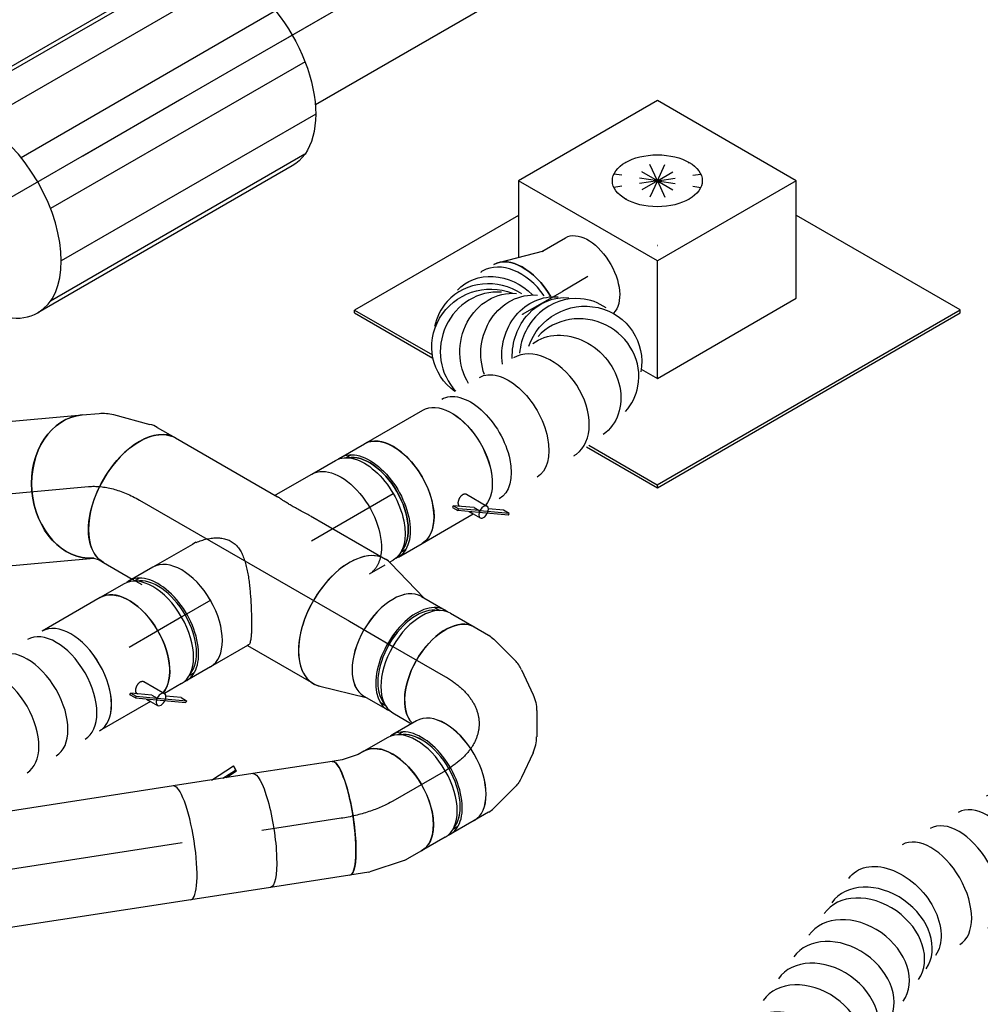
# Model space of a CAD drawing. Extents: x -238422 to 258194, y -34825 to 126331.
# Tile 140 of 239: x -32355 to -31021, y 24797 to 26166. Entities that reach past the tile are written whole.
import ezdxf
from ezdxf.enums import TextEntityAlignment as Align

# ---------------------------------------------------------------- set-up
doc = ezdxf.new("R2010")
doc.units = 0
doc.header["$LTSCALE"] = 50
doc.linetypes.add('CENTER2', pattern=[28.575, 19.05, -3.175, 3.175, -3.175])
doc.linetypes.add('STREEPJES', pattern=[0.1, 0.05, -0.05])
doc.layers.get('0').update_dxf_attribs({"linetype": 'CONTINUOUS'})
for name, color, linetype in [('WL570---_RETOUR', 112, 'CONTINUOUS'), ('WL570---_RETOUR_HL', 8, 'CONTINUOUS'), ('WL570---_TOEVOER', 3, 'CONTINUOUS'), ('WL570---_TOEVOER_HL', 8, 'CONTINUOUS'), ('WL570---_TOEVOER_RST', 2, 'CONTINUOUS'), ('WL570---_TOEVOER_RST_HL', 1, 'CONTINUOUS'), ('WM570---_RETOUR_PR', 1, 'CONTINUOUS'), ('WM570---_TOEVOER_PR', 1, 'CONTINUOUS'), ('WM570---_TOEVOER_RST_PR', 1, 'CONTINUOUS')]:
    doc.layers.add(name, color=color, linetype=linetype)
doc.styles.add('BURO-018', font='ARIAL.TTF', dxfattribs={"height": 90})

# ---------------------------------------------------------------- blocks, each defined once
blk = doc.blocks.new('*U660')
at = {"color": 0, "ltscale": 10}
for p, q in [((1031.4, 207, 3268.8), (1031.6, 207.4, 3268.8)), ((884.5, 63.3, 3268.8), (886.1, 64.5, 3268.8))]:
    blk.add_line(p, q, dxfattribs=at)
at = {"color": 0, "ltscale": 10, "extrusion": (-8.97074e-17, 1.15891e-16, -1)}
for centre, major_axis, ratio, start_param, end_param in [((1026.6, 344.9, 3268.8), (-69.3, 40), 0.57735, 0, 3.141593), ((1003.4, 304.7, 3268.8), (67.2, -43.6), 0.476723, 3.166516, 6.308108), ((883, 165.7, 3268.8), (53.6, -59.5), 0.250567, 6.272388, 9.413981), ((794.8, 99.9, 3268.8), (39.1, -69.9), 0.678626, 6.232299, 9.373892), ((579.9, 0, 3268.8), (17.5, -79.1), 0.676946, 6.134662, 9.276255)]:
    blk.add_ellipse(centre, major_axis=major_axis, ratio=ratio, start_param=start_param, end_param=end_param, dxfattribs=at)
at = {"color": 0, "ltscale": 10}
for centre, major_axis, ratio, start_param, end_param in [((968.8, 257, 3268.8), (62.7, -49.8), 0.245507, 0.010551, 3.131042), ((927.7, 209.6, 3268.8), (58.3, -54.8), 0.00262, 3.141487, 6.283079), ((837.6, 128.3, 3268.8), (47.7, -64.4), 0.481254, 3.166895, 6.257883), ((759.3, 83.4, 3268.8), (33.7, -72.5), 0.756692, 3.141593, 6.283185), ((725.9, 67.8, 3268.8), (33.7, -72.5), 0.756692, 3.141593, 6.283185), ((692.4, 52.3, 3268.8), (33.7, -72.5), 0.756692, 3.141593, 6.283185), ((658.9, 36.7, 3268.8), (33.7, -72.5), 0.756692, 3.141593, 6.283185), ((608.8, 13.4, 3268.8), (33.7, -72.5), 0.756692, 3.141593, 6.283185), ((625.5, 21.2, 3268.8), (33.7, -72.5), 0.756692, 3.141593, 6.283185), ((0, 0, 3268.8), (0, -80), 0.57735, 3.141593, 6.283185), ((22.5, 0, 3268.8), (0, -80), 0.57735, 3.141593, 6.283185), ((67.5, 0, 3268.8), (0, -80), 0.57735, 3.141593, 6.283185), ((112.5, 0, 3268.8), (0, -80), 0.57735, 3.141593, 6.283185), ((157.5, 0, 3268.8), (0, -80), 0.57735, 3.141593, 6.283185), ((202.6, 0, 3268.8), (0, -80), 0.57735, 3.141593, 6.283185), ((247.6, 0, 3268.8), (0, -80), 0.57735, 3.141593, 6.283185), ((292.6, 0, 3268.8), (0, -80), 0.57735, 3.141593, 6.283185), ((337.6, 0, 3268.8), (0, -80), 0.57735, 3.141593, 6.283185), ((382.6, 0, 3268.8), (0, -80), 0.57735, 3.141593, 6.283185), ((427.6, 0, 3268.8), (0, -80), 0.57735, 3.141593, 6.283185), ((472.6, 0, 3268.8), (0, -80), 0.57735, 3.141593, 6.283185), ((517.6, 0, 3268.8), (0, -80), 0.57735, 3.141593, 6.283185)]:
    blk.add_ellipse(centre, major_axis=major_axis, ratio=ratio, start_param=start_param, end_param=end_param, dxfattribs=at)
at = {"layer": 'WM570---_RETOUR_PR', "color": 1, "style": 'BURO-018'}
blk.add_attdef('POSNR', text='', height=90, dxfattribs=at).set_placement((0, 0), align=Align.MIDDLE)
blk = doc.blocks.new('*U919')
at = {"color": 0, "ltscale": 10}
for p, q in [((0, 100, 4482), (281, 100, 4482)), ((0, -100, 4482), (281, -100, 4482))]:
    blk.add_line(p, q, dxfattribs=at)
at = {"color": 0, "ltscale": 10, "extrusion": (4.80741e-17, -2.77556e-17, -1)}
blk.add_ellipse((0, 0, 4482), major_axis=(0, -100), ratio=0.57735, start_param=0, end_param=3.141593, dxfattribs=at)
at = {"layer": 'WL570---_TOEVOER_HL', "linetype": 'CENTER2'}
blk.add_line((0, 0, 4482), (351.2, 0, 4482), dxfattribs=at)
at = {"layer": 'WM570---_TOEVOER_PR', "color": 1, "style": 'BURO-018'}
blk.add_attdef('POSNR', text='', height=90, dxfattribs=at).set_placement((0, 0), align=Align.MIDDLE)
blk = doc.blocks.new('*U938')
at = {"color": 0, "ltscale": 10}
for p, q in [((-122.3, 174.3, 4334.9), (-175.5, 82.1, 4334.9)), ((100.6, 174.3, 4334.9), (-122.3, 174.3, 4334.9)), ((-10.8, -18.7, 4334.9), (-122.3, 174.3, 4334.9)), ((212.1, -18.7, 4334.9), (100.6, 174.3, 4334.9)), ((-411.3, 129, 4334.9), (-409.3, 132.6, 4334.9)), ((-411.3, 129, 4334.9), (-348.4, 20, 4334.9)), ((-146.4, 132.6, 4334.9), (-409.3, 132.6, 4334.9)), ((-409.3, 132.6, 4334.9), (-346.8, 24.4, 4334.9)), ((-92.5, -160.2, 4334.9), (-10.8, -18.7, 4334.9)), ((212.1, -18.7, 4334.9), (-10.8, -18.7, 4334.9)), ((130.4, -160.2, 4334.9), (212.1, -18.7, 4334.9)), ((319.5, -288.1, 4334.9), (188, -60.5, 4334.9)), ((-105.4, -137.7, 4334.9), (-92.5, -160.2, 4334.9)), ((-92.5, -160.2, 4334.9), (130.4, -160.2, 4334.9)), ((-225.2, -193.2, 4334.9), (-168.4, -291.7, 4334.9)), ((-221.4, -192.8, 4334.9), (-166.4, -288.1, 4334.9)), ((-166.4, -288.1, 4334.9), (-168.4, -291.7, 4334.9)), ((-168.4, -291.7, 4334.9), (317.4, -291.7, 4334.9)), ((-166.4, -288.1, 4334.9), (319.5, -288.1, 4334.9)), ((317.4, -291.7, 4334.9), (319.5, -288.1, 4334.9))]:
    blk.add_line(p, q, dxfattribs=at)
at = {"color": 8, "linetype": 'STREEPJES', "ltscale": 10}
for q in [(-2.7, 116.1, 4334.9), (19.4, 122, 4334.9), (48.3, 116.1, 4334.9), (-12, 99.9, 4334.9), (76.3, 99.9, 4334.9), (-6.1, 77.8, 4334.9), (13.5, 55.7, 4334.9), (41.5, 39.5, 4334.9), (70.4, 33.6, 4334.9), (92.5, 39.5, 4334.9), (101.9, 55.7, 4334.9), (95.9, 77.8, 4334.9)]:
    blk.add_line((44.9, 77.8, 4334.9), q, dxfattribs=at)
at = {"color": 0, "ltscale": 10}
blk.add_ellipse((44.9, 77.8, 4334.9), major_axis=(54.1, -31.2), ratio=0.57735, dxfattribs=at)
at = {"layer": 'WL570---_TOEVOER_RST_HL', "linetype": 'CENTER2'}
blk.add_circle((0, 0, 4334.9), 0.075, dxfattribs=at)
at = {"layer": 'WL570---_TOEVOER_RST', "color": 1, "style": 'BURO-018'}
for tag in ['MC', 'Q']:
    blk.add_attdef(tag, text='', height=90, dxfattribs=at).set_placement((0, 0), align=Align.MIDDLE)
at = {"layer": 'WM570---_TOEVOER_RST_PR', "color": 1, "style": 'BURO-018'}
blk.add_attdef('POSNR', text='', height=90, dxfattribs=at).set_placement((0, 0), align=Align.MIDDLE)
blk = doc.blocks.new('*U988')
at = {"color": 0, "ltscale": 10}
for p, q in [((0, 100, 3727.3), (210.8, 100, 3727.3)), ((0, -100, 3727.3), (209.2, -100, 3727.3))]:
    blk.add_line(p, q, dxfattribs=at)
at = {"color": 0, "ltscale": 10, "extrusion": (1.05644e-16, -6.51678e-17, -1)}
blk.add_ellipse((0, 0, 3727.3), major_axis=(0, -100), ratio=0.788675, start_param=0, end_param=3.141593, dxfattribs=at)
at = {"color": 0, "ltscale": 10}
blk.add_ellipse((210.8, 0, 3727.3), major_axis=(0, -100), ratio=0.788675, start_param=3.141593, end_param=6.263018, dxfattribs=at)
at = {"layer": 'WL570---_TOEVOER_HL', "linetype": 'CENTER2'}
blk.add_line((0, 0, 3727.3), (210.8, 0, 3727.3), dxfattribs=at)
at = {"layer": 'WM570---_TOEVOER_PR', "color": 1, "style": 'BURO-018'}
blk.add_attdef('POSNR', text='', height=90, dxfattribs=at).set_placement((0, 0), align=Align.MIDDLE)
blk = doc.blocks.new('*U996')
at = {"color": 2, "ltscale": 10}
for p, q in [((-227.7, 152.1, 4089.3), (180.6, 152.1, 4089.3)), ((-204.1, 157.5, 4089.3), (204.1, 157.5, 4089.3)), ((-268.4, 111.4, 4089.3), (139.8, 111.4, 4089.3)), ((-292, 40.8, 4089.3), (116.3, 40.8, 4089.3)), ((-292, -40.8, 4089.3), (116.3, -40.8, 4089.3)), ((-268.4, -111.4, 4089.3), (139.8, -111.4, 4089.3)), ((-227.7, -152.1, 4089.3), (180.6, -152.1, 4089.3)), ((-204.1, -157.5, 4089.3), (204.1, -157.5, 4089.3))]:
    blk.add_line(p, q, dxfattribs=at)
at = {"color": 2, "ltscale": 10, "extrusion": (4.80741e-17, -2.77556e-17, -1)}
blk.add_ellipse((-204.1, 0, 4089.3), major_axis=(0, -157.5), ratio=0.57735, start_param=0, end_param=3.141593, dxfattribs=at)
at = {"color": 2, "ltscale": 10}
for start_param, end_param in [(3.141593, 6.283185), (2.256038, 3.141593), (0, 0.885554)]:
    blk.add_ellipse((204.1, 0, 4089.3), major_axis=(0, -157.5), ratio=0.57735, start_param=start_param, end_param=end_param, dxfattribs=at)
at = {"layer": 'WL570---_TOEVOER_HL', "linetype": 'CENTER2'}
blk.add_line((-204.1, 0, 4089.3), (204.1, 0, 4089.3), dxfattribs=at)
at = {"layer": 'WM570---_TOEVOER_PR', "color": 1, "style": 'BURO-018'}
blk.add_attdef('POSNR', text='', height=90, dxfattribs=at).set_placement((0, 0), align=Align.MIDDLE)
blk = doc.blocks.new('*U997')
at = {"color": 0, "ltscale": 10}
blk.add_line((0, 100, 4958.3), (954.6, 100, 4958.3), dxfattribs=at)
at = {"layer": 'WL570---_RETOUR_HL', "linetype": 'CENTER2'}
blk.add_line((0, 0, 4958.3), (1498.9, 0, 4958.3), dxfattribs=at)
at = {"layer": 'WM570---_RETOUR_PR', "color": 1, "style": 'BURO-018'}
blk.add_attdef('POSNR', text='', height=90, dxfattribs=at).set_placement((0, 0), align=Align.MIDDLE)
blk = doc.blocks.new('*U1003')
at = {"color": 0, "ltscale": 10}
for p, q in [((-12.4, 80, 3304), (-10.3, 80, 3304)), ((-10.3, 80, 3304), (46.8, 80, 3304))]:
    blk.add_line(p, q, dxfattribs=at)
at = {"color": 0, "ltscale": 10, "extrusion": (-8.43346e-18, -1.23328e-16, -1)}
blk.add_ellipse((46.8, 0, 3304), major_axis=(0, 80), ratio=0.57735, start_param=0, end_param=2.556004, dxfattribs=at)
at = {"color": 8, "linetype": 'STREEPJES', "ltscale": 10, "extrusion": (-8.43346e-18, -1.23328e-16, -1)}
blk.add_ellipse((46.8, 0, 3304), major_axis=(0, 80), ratio=0.57735, start_param=2.556004, end_param=3.141593, dxfattribs=at)
at = {"color": 0, "ltscale": 10}
blk.add_spline([(15.9, 30.9, 3304), (11.5, 37.9, 3304), (7.3, 44.6, 3304), (3.4, 50.8, 3304), (0, 56.6, 3304), (-2.9, 61.8, 3304), (-5.3, 66.4, 3304), (-7.3, 70.5, 3304), (-8.9, 73.8, 3304), (-10.3, 76.5, 3304)], degree=3, dxfattribs=at)
at = {"layer": 'WL570---_TOEVOER_HL', "linetype": 'CENTER2'}
blk.add_line((0, 0, 3304), (46.8, 0, 3304), dxfattribs=at)
at = {"layer": 'WM570---_TOEVOER_PR', "color": 1, "style": 'BURO-018'}
blk.add_attdef('POSNR', text='', height=90, dxfattribs=at).set_placement((0, 0), align=Align.MIDDLE)
blk = doc.blocks.new('*U1004')
at = {"color": 0, "ltscale": 10}
for p, q in [((-42.2, 80, 3366.9), (-4.1, 80, 3366.9)), ((4.1, 80, 3366.9), (42.2, 80, 3366.9)), ((-9.9, -80, 3366.9), (-4.1, -80, 3366.9)), ((4.1, -80, 3366.9), (42.2, -80, 3366.9))]:
    blk.add_line(p, q, dxfattribs=at)
at = {"color": 8, "linetype": 'STREEPJES', "ltscale": 10}
blk.add_line((-42.2, -80, 3366.9), (-9.9, -80, 3366.9), dxfattribs=at)
at = {"color": 0, "ltscale": 10, "extrusion": (-6.93889e-17, -2.4037e-17, -1)}
for centre, major_axis, start_param, end_param in [((-42.2, 0, 3366.9), (0, 80), 0, 2.556004), ((-4.1, 0, 3366.9), (0, 80), 0, 3.141593), ((4.1, 0, 3366.9), (0, 80), 0, 3.230096), ((4.1, 0, 3366.9), (0, 80), 6.194681, 6.280044), ((4.1, 0, 3366.9), (0, 76), 0.198548, 2.943045), ((42.2, 0, 3366.9), (0, 80), 0, 3.141593)]:
    blk.add_ellipse(centre, major_axis=major_axis, ratio=0.57735, start_param=start_param, end_param=end_param, dxfattribs=at)
at = {"color": 8, "linetype": 'STREEPJES', "ltscale": 10, "extrusion": (-6.93889e-17, -2.4037e-17, -1)}
blk.add_ellipse((-42.2, 0, 3366.9), major_axis=(0, 80), ratio=0.57735, start_param=2.556004, end_param=3.141593, dxfattribs=at)
at = {"layer": 'WL570---_TOEVOER_HL', "linetype": 'CENTER2'}
blk.add_line((-42.2, 0, 3366.9), (42.2, 0, 3366.9), dxfattribs=at)
at = {"layer": 'WM570---_TOEVOER_PR', "color": 1, "style": 'BURO-018'}
blk.add_attdef('POSNR', text='', height=90, dxfattribs=at).set_placement((0, 0), align=Align.MIDDLE)
blk = doc.blocks.new('*U1005')
at = {"color": 0, "ltscale": 10}
for p, q in [((-14.3, 80, 3187.2), (-12.4, 80, 3187.2)), ((-12.4, 80, 3187.2), (46.8, 80, 3187.2)), ((70.5, 76, 3187.2), (78.7, 76, 3187.2)), ((-16.6, -80, 3187.2), (46.8, -80, 3187.2)), ((70.5, -76, 3187.2), (78.7, -76, 3187.2))]:
    blk.add_line(p, q, dxfattribs=at)
at = {"color": 8, "linetype": 'STREEPJES', "ltscale": 10}
blk.add_line((-22.3, -80, 3187.2), (-16.6, -80, 3187.2), dxfattribs=at)
at = {"color": 0, "ltscale": 10}
for centre, major_axis, start_param, end_param in [((46.8, 0, 3187.2), (0, -80), 3.141593, 6.283185), ((84.9, 0, 3187.2), (0, -76), 3.34014, 6.084638)]:
    blk.add_ellipse(centre, major_axis=major_axis, ratio=0.57735, start_param=start_param, end_param=end_param, dxfattribs=at)
blk.add_spline([(-22.3, -79.6, 3187.2), (-30.2, -78.4, 3187.2), (-37.9, -76.3, 3187.2), (-45.2, -73.5, 3187.2), (-51.9, -69.9, 3187.2), (-57.7, -65.7, 3187.2), (-62.5, -60.7, 3187.2), (-66.1, -55.1, 3187.2), (-68.5, -49, 3187.2), (-69.7, -42.3, 3187.2), (-69.8, -35.2, 3187.2), (-68.9, -27.8, 3187.2), (-67.2, -20.1, 3187.2), (-64.9, -12.1, 3187.2), (-62.1, -4.1, 3187.2), (-58.9, 4.1, 3187.2), (-55.4, 12.1, 3187.2), (-51.7, 20.1, 3187.2), (-48, 27.8, 3187.2), (-44.2, 35.2, 3187.2), (-40.5, 42.3, 3187.2), (-36.9, 49, 3187.2), (-33.5, 55.1, 3187.2), (-30.2, 60.7, 3187.2), (-27.2, 65.7, 3187.2), (-24.4, 69.9, 3187.2), (-21.9, 73.5, 3187.2), (-19.6, 76.3, 3187.2), (-17.6, 78.4, 3187.2), (-15.9, 79.6, 3187.2), (-14.3, 80, 3187.2)], degree=3, dxfattribs=at)
at = {"layer": 'WL570---_TOEVOER_HL', "linetype": 'CENTER2'}
blk.add_line((0, 0, 3187.2), (46.8, 0, 3187.2), dxfattribs=at)
at = {"layer": 'WM570---_TOEVOER_PR', "color": 1, "style": 'BURO-018'}
blk.add_attdef('POSNR', text='', height=90, dxfattribs=at).set_placement((0, 0), align=Align.MIDDLE)
blk = doc.blocks.new('*U1006')
at = {"color": 0, "ltscale": 10}
for p, q in [((-42.2, 80, 3124.3), (-4.1, 80, 3124.3)), ((4.1, 80, 3124.3), (31.8, 80, 3124.3)), ((-42.2, -80, 3124.3), (-4.1, -80, 3124.3)), ((4.1, -80, 3124.3), (42.2, -80, 3124.3))]:
    blk.add_line(p, q, dxfattribs=at)
for centre, major_axis, start_param, end_param in [((-42.2, 0, 3124.3), (0, -80), 3.141593, 6.283185), ((-4.1, 0, 3124.3), (0, -80), 3.141593, 6.371689), ((-4.1, 0, 3124.3), (0, -76), 3.34014, 6.084638), ((4.1, 0, 3124.3), (0, -80), 3.141593, 6.283185), ((42.2, 0, 3124.3), (0, -80), 3.348273, 6.283185), ((-4.1, 0, 3124.3), (0, -80), 3.053089, 3.138451)]:
    blk.add_ellipse(centre, major_axis=major_axis, ratio=0.57735, start_param=start_param, end_param=end_param, dxfattribs=at)
at = {"layer": 'WL570---_TOEVOER_HL', "linetype": 'CENTER2'}
blk.add_line((-42.2, 0, 3124.3), (42.2, 0, 3124.3), dxfattribs=at)
at = {"layer": 'WM570---_TOEVOER_PR', "color": 1, "style": 'BURO-018'}
blk.add_attdef('POSNR', text='', height=90, dxfattribs=at).set_placement((0, 0), align=Align.MIDDLE)
blk = doc.blocks.new('*U1008')
at = {"color": 2, "ltscale": 10}
for p, q in [((-78.8, 104.3, 3061.4), (-76.8, 105.9, 3061.4)), ((-45.3, 80.7, 3061.4), (-78.8, 104.3, 3061.4)), ((-74.4, 96.7, 3061.4), (-78.8, 104.3, 3061.4)), ((-43.2, 82.3, 3061.4), (-76.8, 105.9, 3061.4)), ((-74.4, 96.7, 3061.4), (-57, 84.5, 3061.4)), ((-43.2, 82.3, 3061.4), (-45.3, 80.7, 3061.4)), ((-19.2, 65.4, 3061.4), (-43.2, 82.3, 3061.4)), ((-35.2, 80, 3061.4), (-40.7, 89.6, 3061.4)), ((-40.8, 51.6, 3061.4), (-57.3, 80.1, 3061.4)), ((-40.9, 73.2, 3061.4), (-45.3, 80.7, 3061.4)), ((-44.8, 80.3, 3061.4), (-45.3, 80.7, 3061.4)), ((-21.2, 63.8, 3061.4), (-44.8, 80.3, 3061.4)), ((-40.9, 73.2, 3061.4), (-16.9, 56.3, 3061.4)), ((-31.9, 74.4, 3061.4), (-35.2, 80, 3061.4)), ((-35.2, 80, 3061.4), (46.7, 80, 3061.4)), ((-24, 60.7, 3061.4), (-24.6, 61.7, 3061.4)), ((-21.2, 63.8, 3061.4), (-19.2, 65.4, 3061.4)), ((-16.9, 56.3, 3061.4), (-21.2, 63.8, 3061.4)), ((-19.2, 65.4, 3061.4), (-14.8, 57.9, 3061.4)), ((-14.8, 57.9, 3061.4), (-16.9, 56.3, 3061.4)), ((-46.7, -80, 3061.4), (46.7, -80, 3061.4))]:
    blk.add_line(p, q, dxfattribs=at)
for centre, major_axis, start_param, end_param in [((-49, 84.9, 3061.4), (8.26, 4.77), 0, 3.141593), ((-49, 84.9, 3061.4), (8.26, 4.77), 3.141593, 6.283185), ((46.7, 0, 3061.4), (0, -80), 3.141593, 6.283185)]:
    blk.add_ellipse(centre, major_axis=major_axis, ratio=0.57735, start_param=start_param, end_param=end_param, dxfattribs=at)
at = {"color": 2, "ltscale": 10, "extrusion": (1.28814e-17, -1.99733e-16, -1)}
blk.add_ellipse((-46.7, 0, 3061.4), major_axis=(0, -80), ratio=0.57735, start_param=0, end_param=2.934912, dxfattribs=at)
at = {"color": 2, "ltscale": 10}
blk.add_spline([(-24.1, 60.7, 3061.4), (-23.9, 60.2, 3061.4), (-23.9, 59.6, 3061.4), (-23.9, 59, 3061.4), (-24.1, 58.4, 3061.4), (-24.3, 57.7, 3061.4), (-24.6, 57.1, 3061.4), (-25, 56.4, 3061.4), (-25.4, 55.7, 3061.4), (-25.9, 55, 3061.4), (-26.5, 54.3, 3061.4), (-27.2, 53.7, 3061.4), (-27.9, 53, 3061.4), (-28.6, 52.4, 3061.4), (-29.4, 51.9, 3061.4), (-30.2, 51.3, 3061.4), (-31, 50.9, 3061.4), (-31.9, 50.5, 3061.4), (-32.8, 50.1, 3061.4), (-33.6, 49.8, 3061.4), (-34.5, 49.6, 3061.4), (-35.3, 49.5, 3061.4), (-36.1, 49.4, 3061.4), (-36.9, 49.4, 3061.4), (-37.6, 49.5, 3061.4), (-38.3, 49.7, 3061.4), (-39, 50, 3061.4), (-39.5, 50.3, 3061.4), (-40, 50.7, 3061.4), (-40.5, 51.1, 3061.4), (-40.8, 51.6, 3061.4)], degree=3, dxfattribs=at)
at = {"layer": 'WL570---_TOEVOER', "color": 1, "style": 'BURO-018'}
blk.add_attdef('I', text='', height=90, dxfattribs=at).set_placement((0, 0), align=Align.MIDDLE)
at = {"layer": 'WM570---_TOEVOER_PR', "color": 1, "style": 'BURO-018'}
blk.add_attdef('POSNR', text='', height=90, dxfattribs=at).set_placement((0, 0), align=Align.MIDDLE)
blk = doc.blocks.new('*U1009')
at = {"color": 0, "ltscale": 10}
for p, q in [((238.6, 74.9, 3028.3), (238.4, 74.9, 3028.3)), ((571.5, -182.5, 3028.3), (573.7, -183.2, 3028.3)), ((672.4, -202.7, 3028.3), (672.6, -202.7, 3028.3))]:
    blk.add_line(p, q, dxfattribs=at)
at = {"color": 8, "linetype": 'STREEPJES', "ltscale": 10}
blk.add_line((443.9, 34, 3028.3), (441.8, 34.7, 3028.3), dxfattribs=at)
at = {"color": 0, "ltscale": 10}
for centre, major_axis, ratio, start_param, end_param in [((0, 0, 3028.3), (0, -80), 0.57735, 3.141593, 6.283185), ((23.3, 0, 3028.3), (0, -80), 0.57735, 3.141593, 6.283185), ((69.8, 0, 3028.3), (0, -80), 0.57735, 3.141593, 6.283185), ((116.4, 0, 3028.3), (0, -80), 0.57735, 3.141593, 6.283185), ((230.1, -4.7, 3028.3), (8.4, 79.6), 0.210193, 0.006444, 3.135148), ((296.4, -13.8, 3028.3), (13.2, 78.9), 0.062303, 3.13976, 5.854093), ((418.9, -42, 3028.3), (24, 76.4), 0.572181, 3.166532, 5.739145), ((596.6, -106.5, 3028.3), (-24, -76.4), 0.572181, 0.024939, 3.116653), ((651.3, -119.1, 3028.3), (-13.2, -78.9), 0.062303, 0.001833, 3.143426), ((680.9, -123.1, 3028.3), (-8.4, -79.6), 0.210193, 3.148037, 6.276741), ((721.3, -125.2, 3028.3), (0, -80), 0.57735, 3.141593, 6.283185), ((721.3, -125.2, 3028.3), (0, -80), 0.57735, 2.982623, 3.141593), ((721.3, -125.2, 3028.3), (0, -80), 0.57735, 0, 0.158969)]:
    blk.add_ellipse(centre, major_axis=major_axis, ratio=ratio, start_param=start_param, end_param=end_param, dxfattribs=at)
at = {"color": 0, "ltscale": 10, "extrusion": (4.80741e-17, -2.77556e-17, -1)}
for centre, major_axis, ratio, start_param, end_param in [((167.1, 0, 3028.3), (3, 80), 0.466462, 3.159067, 6.30066), ((361, -26.6, 3028.3), (18.1, 78), 0.329992, 0.748826, 3.13074), ((442.2, -50.5, 3028.3), (27.3, 75.2), 0.672228, 0.292793, 3.141593), ((466.2, -59.2, 3028.3), (27.3, 75.2), 0.672228, 0, 3.141593), ((514.2, -76.6, 3028.3), (27.3, 75.2), 0.672228, 0, 3.141593), ((562.2, -94, 3028.3), (27.3, 75.2), 0.672228, 0, 3.141593), ((622.4, -113.4, 3028.3), (-18.1, -78), 0.329992, 3.152445, 6.294038), ((709.1, -125.2, 3028.3), (-3, -80), 0.466462, 6.265711, 9.407304)]:
    blk.add_ellipse(centre, major_axis=major_axis, ratio=ratio, start_param=start_param, end_param=end_param, dxfattribs=at)
at = {"color": 8, "linetype": 'STREEPJES', "ltscale": 10}
for centre, major_axis, ratio, start_param, end_param in [((296.4, -13.8, 3028.3), (13.2, 78.9), 0.062303, 5.854093, 6.281352), ((418.9, -42, 3028.3), (24, 76.4), 0.572181, 5.739145, 6.258246)]:
    blk.add_ellipse(centre, major_axis=major_axis, ratio=ratio, start_param=start_param, end_param=end_param, dxfattribs=at)
at = {"color": 8, "linetype": 'STREEPJES', "ltscale": 10, "extrusion": (4.80741e-17, -2.77556e-17, -1)}
for centre, major_axis, ratio, start_param, end_param in [((361, -26.6, 3028.3), (18.1, 78), 0.329992, 6.272333, 7.032011), ((442.2, -50.5, 3028.3), (27.3, 75.2), 0.672228, 0, 0.292793)]:
    blk.add_ellipse(centre, major_axis=major_axis, ratio=ratio, start_param=start_param, end_param=end_param, dxfattribs=at)
at = {"layer": 'WM570---_TOEVOER_PR', "color": 1, "style": 'BURO-018'}
blk.add_attdef('POSNR', text='', height=90, dxfattribs=at).set_placement((0, 0), align=Align.MIDDLE)
blk = doc.blocks.new('*U1010')
at = {"color": 0, "ltscale": 10}
for p, q in [((7.3, 79, 4173.4), (69.5, 61.7, 4173.4)), ((66.7, 62.5, 4173.4), (104.7, 62.5, 4173.4))]:
    blk.add_line(p, q, dxfattribs=at)
blk.add_ellipse((0, 0, 4173.4), major_axis=(0, 80), ratio=0.57735, start_param=4.741818, end_param=6.283185, dxfattribs=at)
at = {"color": 0, "ltscale": 10, "extrusion": (-6.93889e-17, -2.4037e-17, -1)}
blk.add_ellipse((104.7, 0, 4173.4), major_axis=(0, 62.5), ratio=0.57735, start_param=0, end_param=2.988387, dxfattribs=at)
at = {"layer": 'WL570---_TOEVOER_RST_HL', "linetype": 'CENTER2'}
for p in [(0, 0, 4173.4), (104.7, 0, 4173.4)]:
    blk.add_line(p, (63.8, 0, 4173.4), dxfattribs=at)
blk.add_circle((0, 0, 4173.4), 0.075, dxfattribs=at)
at = {"layer": 'WM570---_TOEVOER_RST_PR', "color": 1, "style": 'BURO-018'}
blk.add_attdef('POSNR', text='', height=90, dxfattribs=at).set_placement((0, 0), align=Align.MIDDLE)
blk = doc.blocks.new('*U1011')
at = {"color": 2, "ltscale": 10}
for p, q in [((-70.5, 76, 3429.8), (-78.6, 76, 3429.8)), ((-46.7, 80, 3429.8), (46.7, 80, 3429.8)), ((40.8, -51.6, 3429.8), (57.3, -80.1, 3429.8)), ((16.9, -56.3, 3429.8), (14.8, -57.9, 3429.8)), ((14.8, -57.9, 3429.8), (19.2, -65.4, 3429.8)), ((40.9, -73.2, 3429.8), (16.9, -56.3, 3429.8)), ((21.2, -63.8, 3429.8), (16.9, -56.3, 3429.8)), ((19.2, -65.4, 3429.8), (21.2, -63.8, 3429.8)), ((43.2, -82.3, 3429.8), (19.2, -65.4, 3429.8)), ((44.8, -80.3, 3429.8), (21.2, -63.8, 3429.8)), ((24, -60.7, 3429.8), (24.6, -61.7, 3429.8)), ((-70.5, -76, 3429.8), (-78.6, -76, 3429.8)), ((-46.7, -80, 3429.8), (35.2, -80, 3429.8)), ((31.9, -74.4, 3429.8), (35.2, -80, 3429.8)), ((35.2, -80, 3429.8), (40.7, -89.6, 3429.8)), ((40.9, -73.2, 3429.8), (45.3, -80.7, 3429.8)), ((43.2, -82.3, 3429.8), (45.3, -80.7, 3429.8)), ((45.3, -80.7, 3429.8), (44.8, -80.3, 3429.8)), ((78.8, -104.3, 3429.8), (45.3, -80.7, 3429.8)), ((76.8, -105.9, 3429.8), (43.2, -82.3, 3429.8)), ((74.4, -96.7, 3429.8), (57, -84.5, 3429.8)), ((78.8, -104.3, 3429.8), (74.4, -96.7, 3429.8)), ((76.8, -105.9, 3429.8), (78.8, -104.3, 3429.8))]:
    blk.add_line(p, q, dxfattribs=at)
for centre, major_axis, start_param, end_param in [((-84.9, 0, 3429.8), (0, 76), 3.34014, 6.084638), ((-46.7, 0, 3429.8), (0, 80), 3.141593, 6.283185), ((49, -84.9, 3429.8), (-8.26, -4.77), 3.141593, 6.283185), ((49, -84.9, 3429.8), (-8.26, -4.77), 0, 3.141593)]:
    blk.add_ellipse(centre, major_axis=major_axis, ratio=0.57735, start_param=start_param, end_param=end_param, dxfattribs=at)
at = {"color": 2, "ltscale": 10, "extrusion": (0, 0, -1)}
blk.add_ellipse((46.7, 0, 3429.8), major_axis=(0, 80), ratio=0.57735, start_param=0, end_param=2.934912, dxfattribs=at)
at = {"color": 2, "ltscale": 10}
blk.add_spline([(24.1, -60.7, 3429.8), (23.9, -60.2, 3429.8), (23.9, -59.6, 3429.8), (23.9, -59, 3429.8), (24.1, -58.4, 3429.8), (24.3, -57.7, 3429.8), (24.6, -57.1, 3429.8), (25, -56.4, 3429.8), (25.4, -55.7, 3429.8), (25.9, -55, 3429.8), (26.5, -54.3, 3429.8), (27.2, -53.7, 3429.8), (27.9, -53, 3429.8), (28.6, -52.4, 3429.8), (29.4, -51.9, 3429.8), (30.2, -51.3, 3429.8), (31, -50.9, 3429.8), (31.9, -50.5, 3429.8), (32.8, -50.1, 3429.8), (33.6, -49.8, 3429.8), (34.5, -49.6, 3429.8), (35.3, -49.5, 3429.8), (36.1, -49.4, 3429.8), (36.9, -49.4, 3429.8), (37.6, -49.5, 3429.8), (38.3, -49.7, 3429.8), (39, -50, 3429.8), (39.5, -50.3, 3429.8), (40, -50.7, 3429.8), (40.5, -51.1, 3429.8), (40.8, -51.6, 3429.8)], degree=3, dxfattribs=at)
at = {"layer": 'WL570---_TOEVOER', "color": 1, "style": 'BURO-018'}
blk.add_attdef('I', text='', height=90, dxfattribs=at).set_placement((0, 0), align=Align.MIDDLE)
at = {"layer": 'WM570---_TOEVOER_PR', "color": 1, "style": 'BURO-018'}
blk.add_attdef('POSNR', text='', height=90, dxfattribs=at).set_placement((0, 0), align=Align.MIDDLE)
blk = doc.blocks.new('*U1012')
at = {"color": 0, "ltscale": 10}
for centre, major_axis, ratio, start_param, end_param in [((131.4, 118.3, 3462.8), (-44.3, 67), 0.944374, 4.582826, 6.022766), ((171.3, 125.9, 3462.8), (-4.3, 79.9), 0.683212, 6.246642, 6.319729), ((171.3, 125.9, 3462.8), (-4.3, 79.9), 0.683212, 4.768782, 6.246642), ((131.4, 118.3, 3462.8), (-44.3, 67), 0.944374, 6.022766, 6.543605), ((129.3, 102.7, 3462.8), (-61.5, -51.7), 0.942685, 3.393347, 5.852003), ((219.9, 39.9, 3462.8), (61.5, 51.7), 0.942685, 0.251754, 1.850733), ((216.3, 13.1, 3462.8), (44.3, -67), 0.944374, 0.260419, 2.881173), ((219.9, 39.9, 3462.8), (61.5, 51.7), 0.942685, 6.031431, 6.53494), ((147.8, 0, 3462.8), (4.3, -79.9), 0.683212, 0.036543, 3.105049), ((216.3, 13.1, 3462.8), (44.3, -67), 0.944374, 6.022766, 6.543605), ((147.8, 0, 3462.8), (4.3, -79.9), 0.683212, 6.246642, 6.319729)]:
    blk.add_ellipse(centre, major_axis=major_axis, ratio=ratio, start_param=start_param, end_param=end_param, dxfattribs=at)
at = {"color": 0, "ltscale": 10, "extrusion": (-6.93889e-17, -2.4037e-17, -1)}
for centre, major_axis, ratio, start_param, end_param in [((147.1, 123.3, 3462.8), (-16.5, 78.4), 0.846275, 6.197805, 7.785787), ((186.7, 125.9, 3462.8), (0, 80), 0.57735, 0, 1.541367), ((125.3, 111.3, 3462.8), (79.9, -11.3), 0.968782, 2.585955, 5.491431), ((148.1, 89.6, 3462.8), (-45.6, -65.8), 0.897482, 0.889837, 3.141593), ((172.1, 73, 3462.8), (-45.6, -65.8), 0.897482, 1.104939, 3.141593), ((196.1, 56.4, 3462.8), (-45.6, -65.8), 0.897482, 1.324401, 3.141593), ((208.1, 48.1, 3462.8), (-45.6, -65.8), 0.897482, 1.439723, 3.141593), ((226.7, 25.2, 3462.8), (-79.9, 11.3), 0.968782, 0.688171, 3.699535), ((189.3, 4.5, 3462.8), (16.5, -78.4), 0.846275, 3.226973, 6.368566), ((0, 0, 3462.8), (0, 80), 0.57735, 0, 2.934912), ((30.3, 0, 3462.8), (0, 80), 0.57735, 0, 3.141593), ((90.9, 0, 3462.8), (0, 80), 0.57735, 0, 3.141593)]:
    blk.add_ellipse(centre, major_axis=major_axis, ratio=ratio, start_param=start_param, end_param=end_param, dxfattribs=at)
at = {"layer": 'WM570---_TOEVOER_PR', "color": 1, "style": 'BURO-018'}
blk.add_attdef('POSNR', text='', height=90, dxfattribs=at).set_placement((0, 0), align=Align.MIDDLE)
blk = doc.blocks.new('*U1013')
at = {"color": 0, "ltscale": 10}
for p, q in [((-33, 100, 3414.7), (-9.2, 100, 3414.7)), ((10.5, 96.5, 3414.7), (59.7, 78.5, 3414.7)), ((69.5, 73.4, 3414.7), (93.3, 56.6, 3414.7)), ((-34.5, -100, 3414.7), (-28.5, -102.2, 3414.7)), ((-28.5, -102.2, 3414.7), (-21.7, -107, 3414.7))]:
    blk.add_line(p, q, dxfattribs=at)
at = {"color": 0, "ltscale": 10, "extrusion": (1.1552e-16, 4.54143e-17, -1)}
for centre, major_axis, ratio, start_param, end_param in [((-33, 0, 3414.7), (0, -100), 0.788675, 0.020167, 3.141593), ((-16.8, 0, 3414.7), (17.6, 99.1), 0.750739, 6.150885, 6.415485)]:
    blk.add_ellipse(centre, major_axis=major_axis, ratio=ratio, start_param=start_param, end_param=end_param, dxfattribs=at)
at = {"color": 0, "ltscale": 10}
for centre, major_axis, ratio, start_param, end_param in [((35.8, -25.2, 3414.7), (-57.5, -81.8), 0.57735, 3.141593, 6.283185), ((18.2, -12.8, 3414.7), (46.6, 89.1), 0.646887, 6.198226, 6.368145)]:
    blk.add_ellipse(centre, major_axis=major_axis, ratio=ratio, start_param=start_param, end_param=end_param, dxfattribs=at)
at = {"layer": 'WL570---_TOEVOER_HL', "linetype": 'CENTER2', "extrusion": (1.1552e-16, 4.54143e-17, -1)}
blk.add_ellipse((21.3, -187.8, 3414.7), major_axis=(-84.2, 181.4), ratio=0.57735, start_param=0.261799, end_param=0.785398, dxfattribs=at)
at = {"layer": 'WM570---_TOEVOER_PR', "color": 1, "style": 'BURO-018'}
blk.add_attdef('POSNR', text='', height=90, dxfattribs=at).set_placement((0, 0), align=Align.MIDDLE)
blk = doc.blocks.new('*U1014')
at = {"color": 0, "ltscale": 10}
for p, q in [((0, 100, 3383.7), (163.9, 100, 3383.7)), ((216.5, 100, 3383.7), (336.8, 100, 3383.7)), ((0, -100, 3383.7), (46.2, -100, 3383.7)), ((230.9, -100, 3383.7), (336.8, -100, 3383.7))]:
    blk.add_line(p, q, dxfattribs=at)
at = {"color": 8, "linetype": 'STREEPJES', "ltscale": 10}
blk.add_line((46.2, -100, 3383.7), (61.6, -100, 3383.7), dxfattribs=at)
at = {"color": 0, "ltscale": 10, "extrusion": (1.17463e-16, -1.88578e-16, -1)}
blk.add_ellipse((0, 0, 3383.7), major_axis=(0, -100), ratio=0.57735, start_param=0, end_param=3.141593, dxfattribs=at)
at = {"color": 0, "ltscale": 10}
for start_param, end_param in [(3.141593, 6.283185), (2.974833, 3.141593), (0, 0.166759)]:
    blk.add_ellipse((336.8, 0, 3383.7), major_axis=(0, -100), ratio=0.57735, start_param=start_param, end_param=end_param, dxfattribs=at)
at = {"layer": 'WL570---_TOEVOER_HL', "linetype": 'CENTER2'}
blk.add_line((0, 0, 3383.7), (336.8, 0, 3383.7), dxfattribs=at)
at = {"layer": 'WM570---_TOEVOER_PR', "color": 1, "style": 'BURO-018'}
blk.add_attdef('POSNR', text='', height=90, dxfattribs=at).set_placement((0, 0), align=Align.MIDDLE)
blk = doc.blocks.new('*U1015')
at = {"color": 0, "ltscale": 10}
for p, q in [((9.6, 98.6, 3145.6), (73.4, 80, 3145.6)), ((93.3, 76, 3145.6), (101.4, 76, 3145.6)), ((9.6, -98.6, 3145.6), (73.4, -80, 3145.6)), ((93.3, -76, 3145.6), (101.4, -76, 3145.6))]:
    blk.add_line(p, q, dxfattribs=at)
for centre, major_axis, start_param, end_param in [((0, 0, 3145.6), (0, -100), 2.974833, 6.449945), ((69.6, 0, 3145.6), (0, -80), 3.141593, 6.283185), ((107.7, 0, 3145.6), (0, -76), 3.34014, 6.084638), ((107.7, 0, 3145.6), (0, -76), 3.34014, 6.084638)]:
    blk.add_ellipse(centre, major_axis=major_axis, ratio=0.57735, start_param=start_param, end_param=end_param, dxfattribs=at)
at = {"layer": 'WL570---_TOEVOER_HL', "linetype": 'CENTER2'}
blk.add_line((0, 0, 3145.6), (69.6, 0, 3145.6), dxfattribs=at)
for centre in [(0, 0, 3145.6), (69.6, 0, 3145.6)]:
    blk.add_circle(centre, 0.075, dxfattribs=at)
at = {"layer": 'WM570---_TOEVOER_PR', "color": 1, "style": 'BURO-018'}
blk.add_attdef('POSNR', text='', height=90, dxfattribs=at).set_placement((0, 0), align=Align.MIDDLE)
blk = doc.blocks.new('*U1016')
at = {"color": 0, "ltscale": 10}
for p, q in [((-42.2, 80, 3066.5), (-4.1, 80, 3066.5)), ((4.1, 80, 3066.5), (42.2, 80, 3066.5)), ((-42.2, -80, 3066.5), (-4.1, -80, 3066.5)), ((4.1, -80, 3066.5), (34.3, -80, 3066.5))]:
    blk.add_line(p, q, dxfattribs=at)
for centre, major_axis, start_param, end_param in [((-42.2, 0, 3066.5), (0, -80), 3.141593, 6.283185), ((-4.1, 0, 3066.5), (0, -80), 3.141593, 6.371689), ((-4.1, 0, 3066.5), (0, -76), 3.34014, 6.084638), ((4.1, 0, 3066.5), (0, -80), 3.141593, 6.283185), ((42.2, 0, 3066.5), (0, -80), 3.141593, 6.123637), ((-4.1, 0, 3066.5), (0, -80), 3.053089, 3.138451)]:
    blk.add_ellipse(centre, major_axis=major_axis, ratio=0.57735, start_param=start_param, end_param=end_param, dxfattribs=at)
at = {"layer": 'WL570---_TOEVOER_HL', "linetype": 'CENTER2'}
blk.add_line((-42.2, 0, 3066.5), (42.2, 0, 3066.5), dxfattribs=at)
at = {"layer": 'WM570---_TOEVOER_PR', "color": 1, "style": 'BURO-018'}
blk.add_attdef('POSNR', text='', height=90, dxfattribs=at).set_placement((0, 0), align=Align.MIDDLE)
blk = doc.blocks.new('*U1017')
at = {"color": 0, "ltscale": 10}
for p, q in [((-130.6, 80, 2944.3), (-107.4, 80, 2944.3)), ((-98.6, 78.8, 2944.3), (-58.1, 68, 2944.3)), ((-43.6, 61.2, 2944.3), (-12.5, 39.3, 2944.3)), ((2.8, 22.7, 2944.3), (21, -8.9, 2944.3)), ((27.8, -30.5, 2944.3), (31.2, -68.4, 2944.3)), ((-143, -95.7, 2944.3), (-147.1, -102.7, 2944.3)), ((29.8, -84.3, 2944.3), (19, -124.8, 2944.3)), ((15.6, -133, 2944.3), (4, -153.1, 2944.3)), ((-11.4, -171.7, 2944.3), (-15.4, -178.7, 2944.3))]:
    blk.add_line(p, q, dxfattribs=at)
at = {"color": 0, "ltscale": 10, "extrusion": (5.55112e-17, -9.61481e-17, -1)}
for centre, major_axis, ratio, start_param, end_param in [((-130.6, 0, 2944.3), (0, -80), 0.57735, 0.159548, 3.141593), ((-113.4, 0, 2944.3), (10.5, 79.7), 0.646887, 6.198226, 6.368145), ((-63.5, -22.6, 2944.3), (-59.5, -54.4), 0.803023, 2.966153, 3.317032), ((-49, -69.5, 2944.3), (80.2, -6.9), 0.750739, 6.150885, 6.415485)]:
    blk.add_ellipse(centre, major_axis=major_axis, ratio=ratio, start_param=start_param, end_param=end_param, dxfattribs=at)
at = {"color": 0, "ltscale": 10}
for centre, major_axis, ratio, start_param, end_param in [((-84.7, -7.7, 2944.3), (34.1, 73), 0.750739, 6.150885, 6.415485), ((-51.3, -43.7, 2944.3), (-76.9, -24.3), 0.803023, 2.966153, 3.317032), ((-65.3, -113.1, 2944.3), (-69.3, 40), 0.57735, 3.141593, 6.283185), ((-84.4, -146.2, 2944.3), (-65.8, 38), 0.57735, 3.34014, 6.084638), ((-56.7, -98.2, 2944.3), (74.3, -30.8), 0.646887, 6.198226, 6.368145)]:
    blk.add_ellipse(centre, major_axis=major_axis, ratio=ratio, start_param=start_param, end_param=end_param, dxfattribs=at)
at = {"layer": 'WL570---_TOEVOER_HL', "linetype": 'CENTER2', "extrusion": (5.55112e-17, -9.61481e-17, -1)}
blk.add_ellipse((-196, -113.1, 2944.3), major_axis=(138.6, 80), ratio=0.57735, start_param=5.497787, end_param=7.068583, dxfattribs=at)
at = {"layer": 'WM570---_TOEVOER_PR', "color": 1, "style": 'BURO-018'}
blk.add_attdef('POSNR', text='', height=90, dxfattribs=at).set_placement((0, 0), align=Align.MIDDLE)
blk = doc.blocks.new('*U1018')
at = {"color": 0, "ltscale": 10}
for p, q in [((-42.2, 80, 2822.1), (-4.1, 80, 2822.1)), ((4.1, 80, 2822.1), (42.2, 80, 2822.1)), ((-42.2, -80, 2822.1), (-4.1, -80, 2822.1)), ((4.1, -80, 2822.1), (42.2, -80, 2822.1))]:
    blk.add_line(p, q, dxfattribs=at)
for centre, major_axis, start_param, end_param in [((-42.2, 0, 2822.1), (0, -80), 3.141593, 6.283185), ((-4.1, 0, 2822.1), (0, -80), 3.141593, 6.371689), ((-4.1, 0, 2822.1), (0, -76), 3.34014, 6.084638), ((4.1, 0, 2822.1), (0, -80), 3.141593, 6.283185), ((42.2, 0, 2822.1), (0, -80), 3.141593, 6.283185), ((-4.1, 0, 2822.1), (0, -80), 3.053089, 3.138451)]:
    blk.add_ellipse(centre, major_axis=major_axis, ratio=0.57735, start_param=start_param, end_param=end_param, dxfattribs=at)
at = {"layer": 'WL570---_TOEVOER_HL', "linetype": 'CENTER2'}
blk.add_line((-42.2, 0, 2822.1), (42.2, 0, 2822.1), dxfattribs=at)
at = {"layer": 'WM570---_TOEVOER_PR', "color": 1, "style": 'BURO-018'}
blk.add_attdef('POSNR', text='', height=90, dxfattribs=at).set_placement((0, 0), align=Align.MIDDLE)
blk = doc.blocks.new('*U1019')
at = {"color": 0, "ltscale": 10}
for p, q in [((-35, 80, 2767.5), (-11.7, 80, 2767.5)), ((-7.7, 79.6, 2767.5), (41.9, 69.4, 2767.5)), ((43.2, 69.1, 2767.5), (41.9, 69.4, 2767.5)), ((43.2, 69.1, 2767.5), (68, 59.4, 2767.5)), ((-35, -80, 2767.5), (-25.9, -80, 2767.5)), ((-25.9, -80, 2767.5), (-2.8, -84.7, 2767.5)), ((-2.8, -84.7, 2767.5), (10.2, -89.8, 2767.5))]:
    blk.add_line(p, q, dxfattribs=at)
at = {"color": 0, "ltscale": 10, "extrusion": (6.4407e-18, -3.71854e-18, -1)}
for centre, major_axis, ratio, start_param, end_param in [((-35, 0, 2767.5), (0, -80), 0.57735, 0, 3.141593), ((-17.8, 0, 2767.5), (8.1, 79.9), 0.497511, 6.232846, 6.333525)]:
    blk.add_ellipse(centre, major_axis=major_axis, ratio=ratio, start_param=start_param, end_param=end_param, dxfattribs=at)
at = {"color": 0, "ltscale": 10}
blk.add_ellipse((39.1, -15.2, 2767.5), major_axis=(-28.9, -74.6), ratio=0.211325, start_param=3.141593, end_param=6.283185, dxfattribs=at)
at = {"layer": 'WL570---_TOEVOER_HL', "linetype": 'CENTER2', "extrusion": (6.4407e-18, -3.71854e-18, -1)}
blk.add_ellipse((30.3, -113.2, 2767.5), major_axis=(-138.7, 80.1), ratio=0.57735, start_param=0.785398, end_param=1.308997, dxfattribs=at)
at = {"layer": 'WM570---_TOEVOER_PR', "color": 1, "style": 'BURO-018'}
blk.add_attdef('POSNR', text='', height=90, dxfattribs=at).set_placement((0, 0), align=Align.MIDDLE)
blk = doc.blocks.new('*U1026')
at = {"color": 0, "ltscale": 10}
for p, q in [((0, 80, 2758.4), (111.5, 80, 2758.4)), ((0, -80, 2758.4), (111.5, -80, 2758.4))]:
    blk.add_line(p, q, dxfattribs=at)
at = {"color": 0, "ltscale": 10, "extrusion": (-7.91816e-18, 1.22494e-18, -1)}
blk.add_ellipse((0, 0, 2758.4), major_axis=(0, -80), ratio=0.211325, start_param=0, end_param=3.141593, dxfattribs=at)
at = {"layer": 'WL570---_TOEVOER_HL', "linetype": 'CENTER2'}
blk.add_line((0, 0, 2758.4), (111.5, 0, 2758.4), dxfattribs=at)
at = {"layer": 'WM570---_TOEVOER_PR', "color": 1, "style": 'BURO-018'}
blk.add_attdef('POSNR', text='', height=90, dxfattribs=at).set_placement((0, 0), align=Align.MIDDLE)
blk = doc.blocks.new('*U1027')
at = {"color": 2, "ltscale": 10}
for p, q in [((-56, 80, 2722.2), (56, 80, 2722.2)), ((-56, -80, 2722.2), (56, -80, 2722.2)), ((-33.9, -86.7, 2722.2), (-18.7, -80, 2722.2)), ((-13.5, -80, 2722.2), (-32.9, -88.6, 2722.2)), ((2.5, -80, 2722.2), (-31.1, -94.9, 2722.2)), ((-33.9, -86.7, 2722.2), (-32.1, -93, 2722.2)), ((-32.9, -88.6, 2722.2), (-33.9, -86.7, 2722.2)), ((-31.1, -94.9, 2722.2), (-32.9, -88.6, 2722.2)), ((-32.1, -93, 2722.2), (-31.1, -94.9, 2722.2))]:
    blk.add_line(p, q, dxfattribs=at)
at = {"color": 2, "ltscale": 10, "extrusion": (-8.48665e-18, -5.48586e-17, -1)}
blk.add_ellipse((-56, 0, 2722.2), major_axis=(0, -80), ratio=0.211325, start_param=0, end_param=3.141593, dxfattribs=at)
at = {"color": 2, "ltscale": 10}
blk.add_ellipse((56, 0, 2722.2), major_axis=(0, -80), ratio=0.211325, start_param=3.141593, end_param=6.283185, dxfattribs=at)
at = {"layer": 'WL570---_TOEVOER', "color": 1, "style": 'BURO-018'}
blk.add_attdef('I', text='', height=90, dxfattribs=at).set_placement((0, 0), align=Align.MIDDLE)
at = {"layer": 'WM570---_TOEVOER_PR', "color": 1, "style": 'BURO-018'}
blk.add_attdef('POSNR', text='', height=90, dxfattribs=at).set_placement((0, 0), align=Align.MIDDLE)
blk = doc.blocks.new('*U1028')
at = {"color": 0, "ltscale": 10}
for p, q in [((0, 80, 2710.1), (444.6, 80, 2710.1)), ((0, -80, 2710.1), (444.6, -80, 2710.1))]:
    blk.add_line(p, q, dxfattribs=at)
blk.add_ellipse((444.6, 0, 2710.1), major_axis=(0, -80), ratio=0.211325, start_param=3.141593, end_param=6.283185, dxfattribs=at)
at = {"layer": 'WL570---_TOEVOER_HL', "linetype": 'CENTER2'}
blk.add_line((0, 0, 2710.1), (444.6, 0, 2710.1), dxfattribs=at)
at = {"layer": 'WM570---_TOEVOER_PR', "color": 1, "style": 'BURO-018'}
blk.add_attdef('POSNR', text='', height=90, dxfattribs=at).set_placement((0, 0), align=Align.MIDDLE)

msp = doc.modelspace()

# ---------------------------------------------------------------- block references
at = {"layer": 'WL570---_RETOUR', "rotation": 210.0000000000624}
for name, p in [('*U997', (-31167.95105, 26611.50446, -4958.30539)), ('*U660', (-30641.19109, 25208.6483, -3268.81582))]:
    msp.add_blockref(name, p, dxfattribs=at)
at = {"layer": 'WL570---_TOEVOER'}
for name, p, rotation in [('*U919', (-31751.35554, 26274.67572, -4481.95762), 210.0000000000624), ('*U996', (-32232.30977, 25996.99667, -4089.26013), 210.0000000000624), ('*U1012', (-31755.40536, 25554.05107, -3462.84046), 30.00000000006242), ('*U1011', (-31795.88722, 25530.67886, -3429.78716), 30.00000000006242), ('*U1013', (-32227.01175, 25519.98363, -3414.66183), 5.103909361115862), ('*U988', (-32469.75619, 25498.30257, -3727.29265), 5.103909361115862), ('*U1014', (-32189.11083, 25498.10152, -3383.71586), 329.9999999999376), ('*U1004', (-31872.92651, 25486.2002, -3366.88485), 30.00000000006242), ('*U1003', (-31950.00115, 25441.70114, -3303.95367), 30.00000000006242), ('*U1005', (-32089.84262, 25359.13934, -3187.19365), 210.0000000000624), ('*U1009', (-32284.43841, 25246.78941, -3028.30685), 210.0000000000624), ('*U1015', (-31897.42963, 25329.6993, -3145.55915), 329.9999999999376), ('*U1006', (-32166.91726, 25314.64027, -3124.26247), 210.0000000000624), ('*U1008', (-32243.95655, 25270.16162, -3061.36016), 210.0000000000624), ('*U1016', (-31800.62671, 25273.81011, -3066.5199), 329.9999999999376), ('*U1017', (-31650.93221, 25187.38395, -2944.29485), 329.9999999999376), ('*U1018', (-31800.62671, 25100.95779, -2822.0698), 210.0000000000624), ('*U1019', (-31867.51901, 25062.3375, -2767.45246), 210.0000000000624), ('*U1027', (-32074.40978, 25030.33139, -2722.18898), 188.7939768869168), ('*U1026', (-31908.95723, 25055.92698, -2758.38662), 188.7939768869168), ('*U1028', (-32129.70903, 25021.77656, -2710.09063), 188.7939768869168)]:
    msp.add_blockref(name, p, dxfattribs=dict(at, rotation=rotation))
at = {"layer": 'WL570---_TOEVOER_RST'}
ref = msp.add_blockref('*U938', (-31469.52709, 25852.25471, -4334.89731), dxfattribs=dict(at, rotation=30.00000000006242))
ref.add_attrib('Q', '100', dxfattribs={"color": 1, "height": 90, "style": 'BURO-018'}).set_placement((-30741.18517, 25940.04076), align=Align.MIDDLE)
ref.add_attrib('MC', 'P', dxfattribs={"color": 1, "height": 90, "style": 'BURO-018'}).set_placement((-31029.33118, 26439.12429), align=Align.MIDDLE)
at = {"layer": 'WL570---_TOEVOER_RST', "rotation": 30.00000000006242}
msp.add_blockref('*U1010', (-31656.67704, 25756.45108, -4173.42976), dxfattribs=at)

doc.saveas('drawing.dxf')
